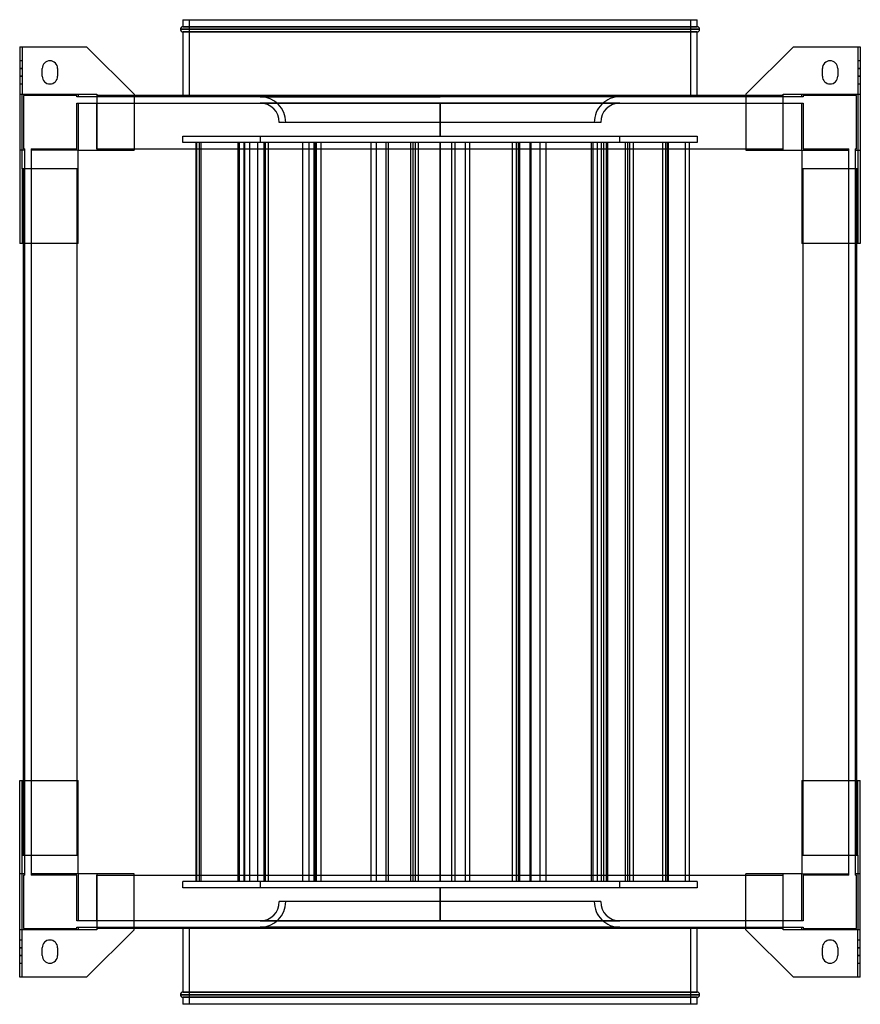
# Model space of a CAD drawing. Header units: millimetres. Extents: x -327 to 327, y -383 to 383.
import ezdxf

# ---------------------------------------------------------------- set-up
doc = ezdxf.new("R2010")
doc.units = ezdxf.units.MM
doc.layers.add('MAIN-1', color=7, linetype='Continuous')
doc.layers.add('MAIN-2', color=7, linetype='Continuous')

msp = doc.modelspace()

# ---------------------------------------------------------------- linework, layer by layer
at = {"layer": 'MAIN-1'}
for p, q in [((-200, 383), (200, 383)), ((-202, 375.5), (202, 375.5)), ((-200, 383), (-200, 377.5)), ((-200, 377.5), (200, 377.5)), ((200, 377.5), (200, 383)), ((200, 373.5), (-200, 373.5)), ((-200, 373.5), (-200, 324)), ((200, 324), (200, 373.5)), ((-327, 362), (-275, 362)), ((-327, 362), (-327, 209)), ((-238, 325), (-275, 362)), ((275, 362), (238, 325)), ((275, 362), (327, 362)), ((327, 362), (327, 209)), ((-309.5, 339), (-309.5, 345)), ((-297.5, 345), (-297.5, 339)), ((297.5, 339), (297.5, 345)), ((309.5, 345), (309.5, 339)), ((-238, 325), (-238, 281.5)), ((238, 324), (-238, 324)), ((238, 325), (238, 281.5)), ((-281.5, 209), (-281.5, 281.5)), ((-281.5, 281.5), (-238, 281.5)), ((-238, 282.5), (238, 282.5)), ((238, 281.5), (281.5, 281.5)), ((281.5, 281.5), (281.5, 209)), ((-281.5, 209), (-327, 209)), ((-324, -209), (-324, 209)), ((-282.5, 209), (-282.5, -209)), ((327, 209), (281.5, 209)), ((282.5, -209), (282.5, 209)), ((324, 209), (324, -209)), ((-327, -209), (-281.5, -209)), ((-327, -362), (-327, -209)), ((-281.5, -281.5), (-281.5, -209)), ((281.5, -209), (327, -209)), ((281.5, -209), (281.5, -281.5)), ((327, -362), (327, -209)), ((-238, -281.5), (-281.5, -281.5)), ((-238, -325), (-238, -281.5)), ((-238, -282.5), (238, -282.5)), ((238, -325), (238, -281.5)), ((281.5, -281.5), (238, -281.5)), ((-275, -362), (-238, -325)), ((238, -324), (-238, -324)), ((-200, -324), (-200, -373.5)), ((200, -373.5), (200, -324)), ((238, -325), (275, -362)), ((-309.5, -345), (-309.5, -339)), ((-297.5, -339), (-297.5, -345)), ((297.5, -345), (297.5, -339)), ((309.5, -339), (309.5, -345)), ((-275, -362), (-327, -362)), ((327, -362), (275, -362)), ((-200, -373.5), (200, -373.5)), ((202, -375.5), (-202, -375.5)), ((-200, -377.5), (-200, -383)), ((200, -377.5), (-200, -377.5)), ((200, -383), (-200, -383)), ((200, -383), (200, -377.5))]:
    msp.add_line(p, q, dxfattribs=at)
for centre, radius, start, end in [((-200, 375.5), 2, 89.99998, 180.00002), ((-200, 375.5), 2, 180.00002, 270.00002), ((200, 375.5), 2, 0, 89.99998), ((200, 375.5), 2, 270.00002, 0), ((-303.5, 345), 6, 89.99998, 180.00002), ((-303.5, 345), 6, 0, 89.99998), ((303.5, 345), 6, 89.99998, 180.00002), ((303.5, 345), 6, 0, 89.99998), ((-303.5, 339), 6, 180.00002, 270.00002), ((-303.5, 339), 6, 270.00002, 0), ((303.5, 339), 6, 180.00002, 270.00002), ((303.5, 339), 6, 270.00002, 0), ((-303.5, -339), 6, 89.99998, 180.00002), ((-303.5, -339), 6, 0, 89.99998), ((303.5, -339), 6, 89.99998, 180.00002), ((303.5, -339), 6, 0, 89.99998), ((-303.5, -345), 6, 180.00002, 270.00002), ((-303.5, -345), 6, 270.00002, 0), ((303.5, -345), 6, 180.00002, 270.00002), ((303.5, -345), 6, 270.00002, 0), ((-200, -375.5), 2, 89.99998, 180.00002), ((200, -375.5), 2, 0, 89.99998), ((-200, -375.5), 2, 180.00002, 270.00002), ((200, -375.5), 2, 270.00002, 0)]:
    msp.add_arc(centre, radius, start, end, dxfattribs=at)
at = {"layer": 'MAIN-2'}
for p, q in [((202, 375.5), (-202, 375.5)), ((200, 377.5), (-200, 377.5)), ((-195, 323), (-195, 383)), ((195, 383), (195, 323)), ((-200, 373.5), (200, 373.5)), ((-327, 362), (-327, 362)), ((-325, 362), (-325, 325)), ((-325, 362), (-325, 362)), ((-275, 362), (-275, 362)), ((275, 362), (275, 362)), ((325, 362), (325, 325)), ((325, 362), (325, 362)), ((327, 362), (327, 362)), ((-325, 351), (-327, 351)), ((-325, 345), (-327, 345)), ((-327, 345), (-325, 345)), ((-309.5, 345), (-309.5, 345)), ((-303.5, 351), (-303.5, 351)), ((-297.5, 345), (-297.5, 345)), ((297.5, 345), (297.5, 345)), ((303.5, 351), (303.5, 351)), ((309.5, 345), (309.5, 345)), ((327, 351), (325, 351)), ((327, 345), (325, 345)), ((325, 345), (327, 345)), ((-327, 339), (-325, 339)), ((-325, 339), (-327, 339)), ((-309.5, 339), (-309.5, 339)), ((-297.5, 339), (-297.5, 339)), ((297.5, 339), (297.5, 339)), ((309.5, 339), (309.5, 339)), ((325, 339), (327, 339)), ((327, 339), (325, 339)), ((-327, 333), (-325, 333)), ((-303.5, 333), (-303.5, 333)), ((303.5, 333), (303.5, 333)), ((325, 333), (327, 333)), ((-327, 325), (-325, 325)), ((-325, 325), (-267, 325)), ((-325, 325), (-325, 325)), ((-325, 281.5), (-325, 325)), ((-325, 281.5), (-325, 325)), ((-325, 325), (-325, 325)), ((-324, 324), (-324, 282.5)), ((-324, 324), (-324, 324)), ((-282.5, 324), (-324, 324)), ((-282.5, 323), (-282.5, 324)), ((-282.5, 324), (-282.5, 324)), ((-282.5, 323), (-282.5, 323)), ((-281.5, 323), (-282.5, 323)), ((-281.5, 325), (-281.5, 325)), ((-281.5, 325), (-281.5, 323)), ((-281.5, 325), (-281.5, 325)), ((-281.5, 323), (-281.5, 323)), ((-281.5, 323), (-281.5, 323)), ((-267, 323), (-281.5, 323)), ((-267, 325), (-267, 281.5)), ((-267, 325), (-267, 325)), ((-267, 325), (-267, 325)), ((-267, 324), (-267, 324)), ((-267, 324), (-267, 324)), ((-238, 324), (-267, 324)), ((-267, 323), (-267, 323)), ((-267, 323), (-267, 323)), ((267, 323), (-267, 323)), ((-238, 325), (-238, 325)), ((-200, 324), (-200, 323)), ((195, 323), (-195, 323)), ((0, 323.09), (-140.01, 323.09)), ((-140.01, 323.09), (0, 323.09)), ((-140.01, 323.09), (-140.01, 323)), ((140.01, 323.09), (0, 323.09)), ((140.01, 323.09), (0, 323.09)), ((0, 323), (0, 323.09)), ((0, 323.09), (0, 323)), ((140.01, 323.09), (140.01, 323)), ((200, 323), (200, 324)), ((238, 325), (238, 325)), ((267, 324), (238, 324)), ((267, 325), (325, 325)), ((267, 281.5), (267, 325)), ((267, 325), (267, 325)), ((267, 325), (267, 325)), ((267, 324), (267, 324)), ((267, 324), (267, 324)), ((267, 323), (267, 323)), ((267, 323), (267, 323)), ((281.5, 323), (267, 323)), ((281.5, 325), (281.5, 325)), ((281.5, 325), (281.5, 325)), ((281.5, 323), (281.5, 325)), ((282.5, 323), (281.5, 323)), ((281.5, 323), (281.5, 323)), ((281.5, 323), (281.5, 323)), ((282.5, 324), (282.5, 323)), ((282.5, 324), (282.5, 324)), ((324, 324), (282.5, 324)), ((282.5, 323), (282.5, 323)), ((324, 324), (324, 324)), ((324, 282.5), (324, 324)), ((325, 325), (325, 281.5)), ((325, 325), (325, 325)), ((325, 325), (327, 325)), ((325, 325), (325, 281.5)), ((325, 325), (325, 325)), ((-282.5, 318), (-281.5, 318)), ((-282.5, 318), (-282.5, 318)), ((-282.5, 282.5), (-282.5, 318)), ((-281.5, 318), (-267, 318)), ((-281.5, 318), (-281.5, 318)), ((-281.5, 318), (-281.5, 318)), ((-281.5, 318), (-281.5, 281.5)), ((-267, 318), (267, 318)), ((-267, 318), (-267, 318)), ((-267, 318), (-267, 318)), ((-267, 282.5), (-267, 318)), ((139.99, 318.09), (-139.99, 318.09)), ((-139.99, 318), (-139.99, 318.09)), ((-139.99, 318.09), (139.99, 318.09)), ((0, 292.5), (0, 318)), ((0, 318), (0, 292.5)), ((139.99, 318.09), (139.99, 318)), ((267, 318), (281.5, 318)), ((267, 318), (267, 318)), ((267, 318), (267, 318)), ((267, 282.5), (267, 318)), ((281.5, 318), (282.5, 318)), ((281.5, 318), (281.5, 318)), ((281.5, 318), (281.5, 318)), ((281.5, 281.5), (281.5, 318)), ((282.5, 318), (282.5, 318)), ((282.5, 318), (282.5, 282.5)), ((125.01, 303.09), (-125.01, 303.09)), ((-200, 292.5), (200, 292.5)), ((-200, 287.5), (-200, 292.5)), ((-140, 292.5), (-140, 287.5)), ((140, 287.5), (140, 292.5)), ((200, 292.5), (200, 287.5)), ((200, 287.5), (-200, 287.5)), ((-189.89, 287.5), (-189.89, -287.5)), ((-189.54, 287.5), (-189.54, -287.5)), ((-187.27, 287.5), (-187.27, -287.5)), ((-186.01, 287.5), (-186.01, -287.5)), ((-157.4, 287.5), (-157.4, -287.5)), ((-156.42, 287.5), (-156.42, -287.5)), ((-156.16, 287.5), (-156.16, -287.5)), ((-152.57, 287.5), (-152.57, -287.5)), ((-152.13, 287.5), (-152.13, -287.5)), ((-148.25, 287.5), (-148.25, -287.5)), ((-141.87, 287.5), (-141.87, -287.5)), ((-137.04, 287.5), (-137.04, -287.5)), ((-136.08, 287.5), (-136.08, -287.5)), ((-133.81, 287.5), (-133.81, -287.5)), ((-107.09, 287.5), (-107.09, -287.5)), ((-102.15, 287.5), (-102.15, -287.5)), ((-98.05, 287.5), (-98.05, -287.5)), ((-97.7, 287.5), (-97.7, -287.5)), ((-96.51, 287.5), (-96.51, -287.5)), ((-96.26, 287.5), (-96.26, -287.5)), ((-96.24, 287.5), (-96.24, -287.5)), ((-92.76, 287.5), (-92.76, -287.5)), ((-53.78, 287.5), (-53.78, -287.5)), ((-49.59, 287.5), (-49.59, -287.5)), ((-42.03, 287.5), (-42.03, -287.5)), ((-40.24, 287.5), (-40.24, -287.5)), ((-22.98, 287.5), (-22.98, -287.5)), ((-21.1, 287.5), (-21.1, -287.5)), ((-19.45, 287.5), (-19.45, -287.5)), ((-16.91, 287.5), (-16.91, -287.5)), ((0, -287.5), (0, 287.5)), ((0, 287.5), (0, -287.5)), ((8.82, 287.5), (8.82, -287.5)), ((11.55, 287.5), (11.55, -287.5)), ((19.45, 287.5), (19.45, -287.5)), ((22.98, 287.5), (22.98, -287.5)), ((56.06, 287.5), (56.06, -287.5)), ((59.14, 287.5), (59.14, -287.5)), ((60.73, 287.5), (60.73, -287.5)), ((61.87, 287.5), (61.87, -287.5)), ((69.9, 287.5), (69.9, -287.5)), ((70.68, 287.5), (70.68, -287.5)), ((77.56, 287.5), (77.56, -287.5)), ((82.23, 287.5), (82.23, -287.5)), ((117.6, 287.5), (117.6, -287.5)), ((118.89, 287.5), (118.89, -287.5)), ((122.27, 287.5), (122.27, -287.5)), ((125.41, 287.5), (125.41, -287.5)), ((127.26, 287.5), (127.26, -287.5)), ((129.16, 287.5), (129.16, -287.5)), ((129.95, 287.5), (129.95, -287.5)), ((130.4, 287.5), (130.4, -287.5)), ((144.18, 287.5), (144.18, -287.5)), ((145.83, 287.5), (145.83, -287.5)), ((147.33, 287.5), (147.33, -287.5)), ((150.29, 287.5), (150.29, -287.5)), ((173.07, 287.5), (173.07, -287.5)), ((175.56, 287.5), (175.56, -287.5)), ((176.85, 287.5), (176.85, -287.5)), ((177.53, 287.5), (177.53, -287.5)), ((190.81, 287.5), (190.81, -287.5)), ((193.96, 287.5), (193.96, -287.5)), ((-327, 281.5), (-327, 281.5)), ((-323, 281.5), (-327, 281.5)), ((-325, 281.5), (-325, 281.5)), ((-325, 267), (-325, 281.5)), ((-325, 281.5), (-325, 281.5)), ((-324, 282.5), (-324, 282.5)), ((-324, 282.5), (-323, 282.5)), ((-323, 282.5), (-323, 282.5)), ((-323, 281.5), (-323, 282.5)), ((-323, 267), (-323, 281.5)), ((-323, 281.5), (-323, 281.5)), ((-323, 281.5), (-323, 281.5)), ((-318, 282.5), (-318, 281.5)), ((-318, 282.5), (-282.5, 282.5)), ((-318, 282.5), (-318, 282.5)), ((-318, 281.5), (-318, 281.5)), ((-318, 281.5), (-318, 281.5)), ((-318, 281.5), (-318, 267)), ((-281.5, 281.5), (-318, 281.5)), ((-282.5, 282.5), (-282.5, 282.5)), ((-281.5, 281.5), (-281.5, 281.5)), ((-281.5, 281.5), (-281.5, 281.5)), ((-281.5, 281.5), (-281.5, 281.5)), ((-281.5, 281.5), (-281.5, 281.5)), ((-281.5, 281.5), (-281.5, 281.5)), ((-281.5, 281.5), (-281.5, 281.5)), ((-267, 282.5), (-267, 282.5)), ((-267, 282.5), (-267, 282.5)), ((-267, 282.5), (-267, 282.5)), ((-267, 282.5), (-267, 281.5)), ((-267, 282.5), (-267, 282.5)), ((-267, 282.5), (-238, 282.5)), ((-267, 281.5), (-267, 281.5)), ((-267, 281.5), (-267, 281.5)), ((-267, 281.5), (-267, 281.5)), ((-267, 281.5), (-267, 281.5)), ((-238, 281.5), (-238, 281.5)), ((238, 282.5), (267, 282.5)), ((238, 281.5), (238, 281.5)), ((267, 282.5), (267, 282.5)), ((267, 282.5), (267, 282.5)), ((267, 282.5), (267, 282.5)), ((267, 281.5), (267, 282.5)), ((267, 282.5), (267, 282.5)), ((267, 281.5), (267, 281.5)), ((267, 281.5), (267, 281.5)), ((267, 281.5), (267, 281.5)), ((267, 281.5), (267, 281.5)), ((281.5, 281.5), (281.5, 281.5)), ((281.5, 281.5), (281.5, 281.5)), ((281.5, 281.5), (281.5, 281.5)), ((281.5, 281.5), (281.5, 281.5)), ((281.5, 281.5), (281.5, 281.5)), ((281.5, 281.5), (281.5, 281.5)), ((281.5, 281.5), (318, 281.5)), ((282.5, 282.5), (318, 282.5)), ((282.5, 282.5), (282.5, 282.5)), ((318, 281.5), (318, 282.5)), ((318, 282.5), (318, 282.5)), ((318, 281.5), (318, 281.5)), ((318, 267), (318, 281.5)), ((318, 281.5), (318, 281.5)), ((323, 282.5), (324, 282.5)), ((323, 282.5), (323, 282.5)), ((323, 282.5), (323, 281.5)), ((323, 281.5), (323, 267)), ((323, 281.5), (327, 281.5)), ((323, 281.5), (323, 281.5)), ((323, 281.5), (323, 281.5)), ((324, 282.5), (324, 282.5)), ((325, 281.5), (325, 281.5)), ((325, 281.5), (325, 281.5)), ((325, 281.5), (325, 267)), ((327, 281.5), (327, 281.5)), ((-325, 267), (-325, 209)), ((-281.5, 267), (-325, 267)), ((-325, 267), (-325, 267)), ((-325, 267), (-325, 267)), ((-324, 267), (-324, 267)), ((-324, 267), (-324, 267)), ((-324, 209), (-324, 267)), ((-323, 267), (-323, 267)), ((-323, 267), (-323, 267)), ((-323, -267), (-323, 267)), ((-282.5, 267), (-318, 267)), ((-318, 267), (-318, 267)), ((-318, 267), (-318, 267)), ((-318, 267), (-318, -267)), ((-282.5, 267), (-282.5, 267)), ((-281.5, 267), (-282.5, 267)), ((-282.5, 267), (-282.5, 267)), ((-282.5, 267), (-282.5, 267)), ((-282.5, 267), (-282.5, 267)), ((-282.5, 267), (-282.5, 209)), ((-281.5, 267), (-281.5, 267)), ((-281.5, 267), (-281.5, 267)), ((-281.5, 267), (-281.5, 267)), ((-281.5, 267), (-281.5, 267)), ((325, 267), (281.5, 267)), ((281.5, 267), (281.5, 267)), ((282.5, 267), (281.5, 267)), ((281.5, 267), (281.5, 267)), ((281.5, 267), (281.5, 267)), ((281.5, 267), (281.5, 267)), ((282.5, 267), (282.5, 267)), ((318, 267), (282.5, 267)), ((282.5, 267), (282.5, 267)), ((282.5, 209), (282.5, 267)), ((282.5, 267), (282.5, 267)), ((282.5, 267), (282.5, 267)), ((318, 267), (318, 267)), ((318, 267), (318, 267)), ((318, -267), (318, 267)), ((323, 267), (323, 267)), ((323, 267), (323, 267)), ((323, 267), (323, -267)), ((324, 267), (324, 267)), ((324, 267), (324, 267)), ((324, 267), (324, 209)), ((325, 267), (325, 209)), ((325, 267), (325, 267)), ((325, 267), (325, 267)), ((-327, 209), (-327, 209)), ((-325, 209), (-325, 209)), ((-281.5, 209), (-281.5, 209)), ((281.5, 209), (281.5, 209)), ((325, 209), (325, 209)), ((327, 209), (327, 209)), ((-327, -209), (-327, -209)), ((-325, -267), (-325, -209)), ((-325, -209), (-325, -209)), ((-324, -267), (-324, -209)), ((-282.5, -209), (-282.5, -267)), ((-281.5, -209), (-281.5, -209)), ((281.5, -209), (281.5, -209)), ((282.5, -267), (282.5, -209)), ((324, -209), (324, -267)), ((325, -267), (325, -209)), ((325, -209), (325, -209)), ((327, -209), (327, -209)), ((-325, -267), (-281.5, -267)), ((-325, -267), (-325, -267)), ((-325, -281.5), (-325, -267)), ((-325, -267), (-325, -267)), ((-324, -267), (-324, -267)), ((-324, -267), (-324, -267)), ((-323, -281.5), (-323, -267)), ((-323, -267), (-323, -267)), ((-323, -267), (-323, -267)), ((-318, -267), (-318, -267)), ((-318, -267), (-282.5, -267)), ((-318, -267), (-318, -267)), ((-318, -267), (-318, -281.5)), ((-282.5, -267), (-281.5, -267)), ((-282.5, -267), (-282.5, -267)), ((-282.5, -267), (-282.5, -267)), ((-282.5, -267), (-282.5, -267)), ((-282.5, -267), (-282.5, -267)), ((-281.5, -267), (-281.5, -267)), ((-281.5, -267), (-281.5, -267)), ((-281.5, -267), (-281.5, -267)), ((-281.5, -267), (-281.5, -267)), ((281.5, -267), (325, -267)), ((281.5, -267), (281.5, -267)), ((281.5, -267), (282.5, -267)), ((281.5, -267), (281.5, -267)), ((281.5, -267), (281.5, -267)), ((281.5, -267), (281.5, -267)), ((282.5, -267), (282.5, -267)), ((282.5, -267), (282.5, -267)), ((282.5, -267), (318, -267)), ((282.5, -267), (282.5, -267)), ((282.5, -267), (282.5, -267)), ((318, -267), (318, -267)), ((318, -267), (318, -267)), ((318, -281.5), (318, -267)), ((323, -267), (323, -267)), ((323, -267), (323, -281.5)), ((323, -267), (323, -267)), ((324, -267), (324, -267)), ((324, -267), (324, -267)), ((325, -267), (325, -267)), ((325, -267), (325, -267)), ((325, -267), (325, -281.5)), ((-327, -281.5), (-327, -281.5)), ((-323, -281.5), (-327, -281.5)), ((-325, -325), (-325, -281.5)), ((-325, -281.5), (-325, -281.5)), ((-325, -325), (-325, -281.5)), ((-325, -281.5), (-325, -281.5)), ((-323, -282.5), (-324, -282.5)), ((-324, -282.5), (-324, -324)), ((-324, -282.5), (-324, -282.5)), ((-323, -282.5), (-323, -281.5)), ((-323, -281.5), (-323, -281.5)), ((-323, -281.5), (-323, -281.5)), ((-323, -282.5), (-323, -282.5)), ((-318, -281.5), (-318, -282.5)), ((-318, -281.5), (-318, -281.5)), ((-318, -281.5), (-318, -281.5)), ((-281.5, -281.5), (-318, -281.5)), ((-282.5, -282.5), (-318, -282.5)), ((-318, -282.5), (-318, -282.5)), ((-282.5, -318), (-282.5, -282.5)), ((-282.5, -282.5), (-282.5, -282.5)), ((-281.5, -281.5), (-281.5, -281.5)), ((-281.5, -281.5), (-281.5, -318)), ((-281.5, -281.5), (-281.5, -281.5)), ((-281.5, -281.5), (-281.5, -281.5)), ((-281.5, -281.5), (-281.5, -281.5)), ((-281.5, -281.5), (-281.5, -281.5)), ((-281.5, -281.5), (-281.5, -281.5)), ((-267, -281.5), (-267, -325)), ((-267, -281.5), (-267, -281.5)), ((-267, -281.5), (-267, -281.5)), ((-267, -281.5), (-267, -282.5)), ((-267, -281.5), (-267, -281.5)), ((-267, -281.5), (-267, -281.5)), ((-267, -282.5), (-267, -282.5)), ((-267, -318), (-267, -282.5)), ((-267, -282.5), (-267, -282.5)), ((-267, -282.5), (-267, -282.5)), ((-267, -282.5), (-267, -282.5)), ((-267, -282.5), (-238, -282.5)), ((-238, -281.5), (-238, -281.5)), ((238, -281.5), (238, -281.5)), ((238, -282.5), (267, -282.5)), ((267, -325), (267, -281.5)), ((267, -282.5), (267, -281.5)), ((267, -281.5), (267, -281.5)), ((267, -281.5), (267, -281.5)), ((267, -281.5), (267, -281.5)), ((267, -281.5), (267, -281.5)), ((267, -318), (267, -282.5)), ((267, -282.5), (267, -282.5)), ((267, -282.5), (267, -282.5)), ((267, -282.5), (267, -282.5)), ((267, -282.5), (267, -282.5)), ((281.5, -281.5), (281.5, -281.5)), ((281.5, -318), (281.5, -281.5)), ((281.5, -281.5), (281.5, -281.5)), ((281.5, -281.5), (281.5, -281.5)), ((281.5, -281.5), (281.5, -281.5)), ((281.5, -281.5), (281.5, -281.5)), ((281.5, -281.5), (281.5, -281.5)), ((281.5, -281.5), (318, -281.5)), ((282.5, -282.5), (282.5, -318)), ((318, -282.5), (282.5, -282.5)), ((282.5, -282.5), (282.5, -282.5)), ((318, -282.5), (318, -281.5)), ((318, -281.5), (318, -281.5)), ((318, -281.5), (318, -281.5)), ((318, -282.5), (318, -282.5)), ((327, -281.5), (323, -281.5)), ((323, -281.5), (323, -281.5)), ((323, -281.5), (323, -282.5)), ((323, -281.5), (323, -281.5)), ((324, -282.5), (323, -282.5)), ((323, -282.5), (323, -282.5)), ((324, -324), (324, -282.5)), ((324, -282.5), (324, -282.5)), ((325, -281.5), (325, -325)), ((325, -281.5), (325, -281.5)), ((325, -281.5), (325, -325)), ((325, -281.5), (325, -281.5)), ((327, -281.5), (327, -281.5)), ((200, -287.5), (-200, -287.5)), ((-200, -292.5), (-200, -287.5)), ((-140, -287.5), (-140, -292.5)), ((140, -292.5), (140, -287.5)), ((200, -287.5), (200, -292.5)), ((200, -292.5), (-200, -292.5)), ((0, -318), (0, -292.5)), ((0, -292.5), (0, -318)), ((125.01, -303.09), (-125.01, -303.09)), ((-282.5, -318), (-282.5, -318)), ((-281.5, -318), (-282.5, -318)), ((-281.5, -318), (-281.5, -318)), ((-281.5, -318), (-281.5, -318)), ((-267, -318), (-281.5, -318)), ((-267, -318), (-267, -318)), ((-267, -318), (-267, -318)), ((267, -318), (-267, -318)), ((-139.99, -318.09), (-139.99, -318)), ((-139.99, -318.09), (139.99, -318.09)), ((139.99, -318.09), (-139.99, -318.09)), ((139.99, -318), (139.99, -318.09)), ((267, -318), (267, -318)), ((267, -318), (267, -318)), ((281.5, -318), (267, -318)), ((282.5, -318), (281.5, -318)), ((281.5, -318), (281.5, -318)), ((281.5, -318), (281.5, -318)), ((282.5, -318), (282.5, -318)), ((-325, -325), (-327, -325)), ((-267, -325), (-325, -325)), ((-325, -362), (-325, -325)), ((-325, -325), (-325, -325)), ((-325, -325), (-325, -325)), ((-324, -324), (-282.5, -324)), ((-324, -324), (-324, -324)), ((-282.5, -323), (-281.5, -323)), ((-282.5, -323), (-282.5, -323)), ((-282.5, -324), (-282.5, -323)), ((-282.5, -324), (-282.5, -324)), ((-281.5, -323), (-267, -323)), ((-281.5, -323), (-281.5, -323)), ((-281.5, -323), (-281.5, -323)), ((-281.5, -323), (-281.5, -325)), ((-281.5, -325), (-281.5, -325)), ((-281.5, -325), (-281.5, -325)), ((-267, -323), (-267, -323)), ((-267, -323), (267, -323)), ((-267, -323), (-267, -323)), ((-267, -324), (-267, -324)), ((-267, -324), (-267, -324)), ((-238, -324), (-267, -324)), ((-267, -325), (-267, -325)), ((-267, -325), (-267, -325)), ((-238, -325), (-238, -325)), ((-200, -323), (-200, -324)), ((-195, -383), (-195, -323)), ((-195, -323), (195, -323)), ((-140.01, -323.09), (-140.01, -323)), ((-140.01, -323.09), (0, -323.09)), ((0, -323.09), (-140.01, -323.09)), ((0, -323), (0, -323.09)), ((0, -323.09), (0, -323)), ((0, -323.09), (140.01, -323.09)), ((140.01, -323.09), (0, -323.09)), ((140.01, -323.09), (140.01, -323)), ((195, -323), (195, -383)), ((200, -324), (200, -323)), ((267, -324), (238, -324)), ((238, -325), (238, -325)), ((267, -323), (281.5, -323)), ((267, -323), (267, -323)), ((267, -323), (267, -323)), ((267, -324), (267, -324)), ((267, -324), (267, -324)), ((325, -325), (267, -325)), ((267, -325), (267, -325)), ((267, -325), (267, -325)), ((281.5, -323), (282.5, -323)), ((281.5, -323), (281.5, -323)), ((281.5, -323), (281.5, -323)), ((281.5, -325), (281.5, -323)), ((281.5, -325), (281.5, -325)), ((281.5, -325), (281.5, -325)), ((282.5, -323), (282.5, -323)), ((282.5, -323), (282.5, -324)), ((282.5, -324), (324, -324)), ((282.5, -324), (282.5, -324)), ((324, -324), (324, -324)), ((325, -362), (325, -325)), ((325, -325), (325, -325)), ((327, -325), (325, -325)), ((325, -325), (325, -325)), ((-325, -333), (-327, -333)), ((-303.5, -333), (-303.5, -333)), ((303.5, -333), (303.5, -333)), ((327, -333), (325, -333)), ((-325, -339), (-327, -339)), ((-327, -339), (-325, -339)), ((-309.5, -339), (-309.5, -339)), ((-297.5, -339), (-297.5, -339)), ((297.5, -339), (297.5, -339)), ((309.5, -339), (309.5, -339)), ((327, -339), (325, -339)), ((325, -339), (327, -339)), ((-327, -345), (-325, -345)), ((-325, -345), (-327, -345)), ((-327, -351), (-325, -351)), ((-309.5, -345), (-309.5, -345)), ((-303.5, -351), (-303.5, -351)), ((-297.5, -345), (-297.5, -345)), ((297.5, -345), (297.5, -345)), ((303.5, -351), (303.5, -351)), ((309.5, -345), (309.5, -345)), ((325, -345), (327, -345)), ((327, -345), (325, -345)), ((325, -351), (327, -351)), ((-327, -362), (-327, -362)), ((-325, -362), (-325, -362)), ((-275, -362), (-275, -362)), ((275, -362), (275, -362)), ((325, -362), (325, -362)), ((327, -362), (327, -362)), ((200, -373.5), (-200, -373.5)), ((-202, -375.5), (202, -375.5)), ((-200, -377.5), (200, -377.5))]:
    msp.add_line(p, q, dxfattribs=at)
for centre, radius, start, end in [((-140.01, 303.09), 20, 0, 89.99998), ((140.01, 303.09), 20, 89.99998, 180.00002), ((-140.01, 303.09), 15, 0, 89.92361), ((140.01, 303.09), 15, 90.07641, 180.00002), ((-140.01, -303.09), 20, 270.00002, 0), ((-140.01, -303.09), 15, 270.07639, 0), ((140.01, -303.09), 20, 180.00002, 270.00002), ((140.01, -303.09), 15, 180.00002, 269.92359)]:
    msp.add_arc(centre, radius, start, end, dxfattribs=at)

doc.saveas('drawing.dxf')
